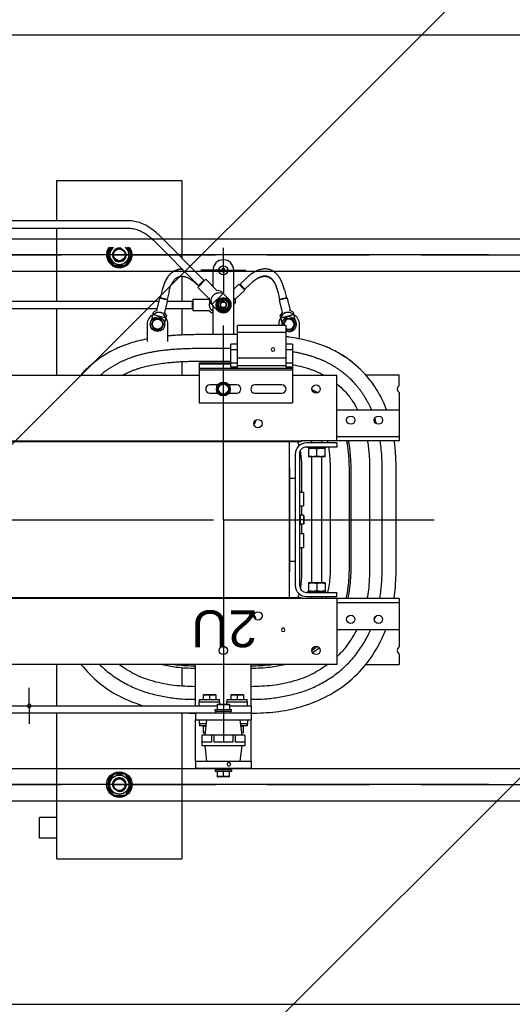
# Model space of a CAD drawing. Header units: centimetres. Extents: x -228435 to 111511, y -89367 to 428125.
# Tile 190 of 219: x -69115 to -68353, y 99900 to 101424. Entities that reach past the tile are written whole.
import ezdxf
from ezdxf.enums import TextEntityAlignment as Align

# ---------------------------------------------------------------- set-up
doc = ezdxf.new("R2010")
doc.units = ezdxf.units.CM
doc.header["$LTSCALE"] = 50
doc.linetypes.add('CENTER', pattern=[2, 1.25, -0.25, 0.25, -0.25])
doc.linetypes.add('HIDDEN2', pattern=[4.7625, 3.175, -1.5875])
doc.layers.add('ARCH_POMOCNICZE_IST', color=8, linetype='HIDDEN2')
doc.layers.add('ARCH_WIDOK_IST', color=8, linetype='Continuous')
doc.layers.add('ARCH_WIDOK', color=8, linetype='Continuous', lineweight=13)
doc.layers.add('EL_Transformator RESIBLOC', color=8, linetype='Continuous', lineweight=25)
doc.styles.add('TEXTSTYLE_4', font='txt', dxfattribs={"width": 0.8})

# ---------------------------------------------------------------- blocks, each defined once
blk = doc.blocks.new('resibloc 20-04')
at = {"layer": 'EL_Transformator RESIBLOC', "linetype": 'Continuous'}
for p, q in [((8946.12, 19094.04), (8946.12, 19116.65)), ((8965.41, 19116.65), (8946.12, 19116.65)), ((8965.41, 19116.65), (8965.41, 19094.04)), ((8965.41, 19113.44), (8968.09, 19113.44)), ((8968.09, 19113.44), (8968.09, 19110.23)), ((8965.41, 19110.23), (8968.09, 19110.23)), ((8954.84, 19106.76), (8953.91, 19105.15)), ((8956.69, 19106.76), (8954.84, 19106.76)), ((8957.62, 19105.15), (8956.69, 19106.76)), ((8953.91, 19105.15), (8954.84, 19103.55)), ((8954.02, 19105.35), (8953.98, 19105.35)), ((8953.98, 19104.96), (8954.02, 19104.96)), ((8956.69, 19103.55), (8957.62, 19105.15)), ((8938.73, 19103.92), (8938.81, 19103.95)), ((8938.73, 19103.92), (8938.73, 19103.14)), ((8938.81, 19103.95), (8940.58, 19103.95)), ((8939.69, 19103.85), (8939.69, 19103.14)), ((8940.66, 19103.92), (8940.58, 19103.95)), ((8940.66, 19103.14), (8940.66, 19103.92)), ((8954.84, 19103.55), (8956.69, 19103.55)), ((8935.41, 19101.54), (8935.41, 19102.61)), ((8943.98, 19102.61), (8935.41, 19102.61)), ((8938.41, 19102.88), (8938.41, 19103.14)), ((8938.41, 19103.14), (8940.98, 19103.14)), ((8938.41, 19102.88), (8940.98, 19102.88)), ((8938.56, 19102.61), (8938.56, 19102.88)), ((8940.82, 19102.61), (8940.82, 19102.88)), ((8940.98, 19102.88), (8940.98, 19103.14)), ((8943.98, 19101.54), (8943.98, 19102.61)), ((8935.41, 19101.54), (8935.41, 19095.11)), ((8943.98, 19101.54), (8935.41, 19101.54)), ((8936.82, 19099.13), (8937.12, 19101.54)), ((8942.57, 19099.13), (8942.27, 19101.54)), ((8943.98, 19101.54), (8943.98, 19095.11)), ((8936.37, 19097.52), (8936.37, 19099.13)), ((8936.37, 19099.13), (8943.02, 19099.13)), ((8943.02, 19097.52), (8943.02, 19099.13)), ((8936.37, 19097.52), (8943.02, 19097.52)), ((8936.38, 19097.52), (8936.38, 19098.59)), ((8936.38, 19098.59), (8937.86, 19098.59)), ((8937.12, 19095.11), (8936.82, 19097.52)), ((8937.86, 19097.52), (8937.86, 19098.59)), ((8938.21, 19097.52), (8938.21, 19098.59)), ((8938.21, 19098.59), (8941.18, 19098.59)), ((8941.18, 19097.52), (8941.18, 19098.59)), ((8941.53, 19097.52), (8941.53, 19098.59)), ((8941.53, 19098.59), (8943.01, 19098.59)), ((8942.27, 19095.11), (8942.57, 19097.52)), ((8943.01, 19097.52), (8943.01, 19098.59)), ((8936, 19095.75), (8936, 19096.07)), ((8936, 19096.07), (8937, 19096.07)), ((8936.59, 19097.11), (8936.66, 19097.14)), ((8936.59, 19097.11), (8936.59, 19096.1)), ((8936.66, 19096.07), (8936.59, 19096.1)), ((8936.66, 19097.14), (8936.87, 19097.14)), ((8942.39, 19096.07), (8943.39, 19096.07)), ((8942.52, 19097.14), (8942.73, 19097.14)), ((8942.8, 19097.11), (8942.73, 19097.14)), ((8942.73, 19096.07), (8942.8, 19096.1)), ((8942.8, 19096.1), (8942.8, 19097.11)), ((8943.39, 19095.75), (8943.39, 19096.07)), ((8935.41, 19092.97), (8935.41, 19095.11)), ((8943.98, 19095.11), (8935.41, 19095.11)), ((8935.94, 19095.11), (8935.94, 19095.75)), ((8935.94, 19095.75), (8937.04, 19095.75)), ((8942.35, 19095.75), (8943.44, 19095.75)), ((8943.44, 19095.11), (8943.44, 19095.75)), ((8943.98, 19094.04), (8943.98, 19095.11)), ((8943.98, 19094.04), (8935.41, 19094.04)), ((8935.41, 19092.97), (8935.41, 19086.54)), ((8938.73, 19092.97), (8935.41, 19092.97)), ((8935.94, 19092.97), (8935.94, 19092.32)), ((8938.41, 19093.77), (8938.41, 19093.5)), ((8940.98, 19093.77), (8938.41, 19093.77)), ((8940.98, 19093.5), (8938.41, 19093.5)), ((8938.57, 19094.04), (8938.57, 19093.77)), ((8938.73, 19092.73), (8938.73, 19093.5)), ((8939.69, 19092.79), (8939.69, 19093.5)), ((8940.66, 19092.73), (8940.66, 19093.5)), ((9002.73, 19092.97), (8940.66, 19092.97)), ((8940.83, 19094.04), (8940.83, 19093.77)), ((8940.98, 19093.77), (8940.98, 19093.5)), ((8943.44, 19092.97), (8943.44, 19092.32)), ((8999.41, 19094.04), (8943.98, 19094.04)), ((8943.98, 19092.97), (8943.98, 19086.54)), ((8965.41, 19092.97), (8965.41, 19086.54)), ((8939.16, 19092.32), (8935.94, 19092.32)), ((8936, 19092.32), (8936, 19092)), ((8939.11, 19092), (8936, 19092)), ((8936.58, 19091.23), (8936.66, 19091.2)), ((8936.59, 19091.23), (8936.59, 19092)), ((8937.55, 19091.29), (8937.55, 19092)), ((8938.52, 19091.23), (8938.44, 19091.2)), ((8938.52, 19091.23), (8938.52, 19092)), ((8938.73, 19092.73), (8938.81, 19092.7)), ((8940.58, 19092.7), (8938.81, 19092.7)), ((8939.11, 19092.32), (8939.11, 19092)), ((8939.16, 19092.7), (8939.16, 19092.32)), ((8940.23, 19092.7), (8940.23, 19092.32)), ((8943.44, 19092.32), (8940.23, 19092.32)), ((8940.28, 19092.32), (8940.28, 19092)), ((8943.39, 19092), (8940.28, 19092)), ((8940.66, 19092.73), (8940.58, 19092.7)), ((8940.87, 19091.23), (8940.87, 19092)), ((8940.87, 19091.23), (8940.95, 19091.2)), ((8941.84, 19091.29), (8941.84, 19092)), ((8942.81, 19091.23), (8942.73, 19091.2)), ((8942.8, 19091.23), (8942.8, 19092)), ((8943.39, 19092.32), (8943.39, 19092)), ((8938.44, 19091.2), (8936.66, 19091.2)), ((8942.73, 19091.2), (8940.95, 19091.2)), ((8946.12, 19087.03), (8946.12, 19089.91)), ((8946.12, 19086.54), (8946.12, 19086.71)), ((8912.49, 19084.94), (8912.49, 19086.54)), ((8917.69, 19086.54), (8912.49, 19086.54)), ((8922.13, 19076.36), (8922.13, 19086.54)), ((8922.13, 19086.54), (9085.26, 19086.54)), ((8912.49, 19076.36), (8912.49, 19083.84)), ((8912.49, 19081.18), (8922.13, 19081.18)), ((8912.49, 19077), (8922.13, 19077)), ((8912.49, 19076.36), (8927.64, 19076.36)), ((8922.13, 19076.05), (8922.13, 19075.4)), ((8926.85, 19076.05), (8922.13, 19076.05)), ((8924.45, 19076.36), (8924.45, 19076.05)), ((8926.03, 19076.36), (8926.03, 19076.05)), ((8927.64, 19076.36), (8927.64, 19076.26)), ((8927.64, 19076.36), (9079.75, 19076.36)), ((8927.64, 19076.26), (9079.75, 19076.26)), ((8929.52, 19052.05), (8929.52, 19076.26)), ((8926.85, 19075.4), (8922.13, 19075.4)), ((8923.85, 19075.4), (8923.85, 19075.28)), ((8926.63, 19075.28), (8923.85, 19075.28)), ((8924.04, 19075.28), (8923.95, 19075.24)), ((8923.96, 19073.92), (8923.96, 19075.24)), ((8925.24, 19074), (8925.24, 19075.16)), ((8926.45, 19075.28), (8926.53, 19075.24)), ((8926.53, 19073.92), (8926.53, 19075.24)), ((8926.63, 19075.4), (8926.63, 19075.28)), ((8923.95, 19073.92), (8924.04, 19073.88)), ((8926.45, 19073.88), (8924.04, 19073.88)), ((8924.45, 19073.88), (8924.45, 19054.43)), ((8926.03, 19073.88), (8926.03, 19054.43)), ((8926.53, 19073.92), (8926.45, 19073.88)), ((8927.92, 19053.98), (8927.92, 19074.33)), ((8928.56, 19053.98), (8928.56, 19074.33)), ((8912.96, 19071.65), (8912.96, 19056.65)), ((8915.12, 19071.65), (8915.12, 19056.65)), ((8917.07, 19056.65), (8917.07, 19071.65)), ((8919.93, 19071.65), (8919.93, 19056.65)), ((8920.25, 19056.65), (8920.25, 19071.65)), ((8923.12, 19071.65), (8923.12, 19056.65)), ((8927.59, 19068.44), (8927.59, 19071.65)), ((8929.42, 19072.19), (8929.42, 19056.12)), ((8929.52, 19072.19), (8929.42, 19072.19)), ((8929.42, 19070.58), (8928.56, 19070.58)), ((8927.28, 19066.3), (8927.28, 19068.44)), ((8927.92, 19068.44), (8927.28, 19068.44)), ((8927.92, 19066.3), (8927.28, 19066.3)), ((8927.59, 19064.85), (8927.59, 19066.3)), ((8927.3, 19064.85), (8927.27, 19064.78)), ((8927.27, 19063.53), (8927.27, 19064.78)), ((8927.3, 19064.85), (8927.83, 19064.85)), ((8927.34, 19064.15), (8927.83, 19064.15)), ((8927.83, 19064.85), (8927.83, 19064.96)), ((8927.92, 19064.96), (8927.83, 19064.96)), ((8927.83, 19063.35), (8927.83, 19064.84)), ((8927.3, 19063.46), (8927.27, 19063.53)), ((8927.3, 19063.46), (8927.83, 19063.46)), ((8927.59, 19062.01), (8927.59, 19063.46)), ((8927.92, 19063.35), (8927.83, 19063.35)), ((8927.28, 19059.87), (8927.28, 19062.01)), ((8927.92, 19062.01), (8927.28, 19062.01)), ((8927.92, 19059.87), (8927.28, 19059.87)), ((8927.59, 19056.65), (8927.59, 19059.87)), ((8929.42, 19057.73), (8928.56, 19057.73)), ((8929.42, 19056.12), (8929.52, 19056.12)), ((8923.95, 19054.39), (8924.04, 19054.43)), ((8923.96, 19054.39), (8923.96, 19053.07)), ((8924.04, 19054.43), (8926.45, 19054.43)), ((8925.24, 19054.31), (8925.24, 19053.15)), ((8926.53, 19054.39), (8926.45, 19054.43)), ((8926.53, 19053.07), (8926.53, 19054.39)), ((8912.49, 19044.47), (8912.49, 19051.95)), ((8912.49, 19051.95), (8927.64, 19051.95)), ((8922.13, 19052.26), (8922.13, 19052.9)), ((8922.13, 19052.9), (8926.85, 19052.9)), ((8922.13, 19052.26), (8926.85, 19052.26)), ((8922.13, 19051.95), (8922.13, 19041.77)), ((8923.85, 19052.9), (8923.85, 19053.03)), ((8923.85, 19053.03), (8926.63, 19053.03)), ((8924.04, 19053.03), (8923.95, 19053.07)), ((8924.45, 19052.26), (8924.45, 19051.95)), ((8926.03, 19052.26), (8926.03, 19051.95)), ((8926.45, 19053.03), (8926.53, 19053.07)), ((8926.63, 19052.9), (8926.63, 19053.03)), ((8927.64, 19051.95), (8927.64, 19052.05)), ((9079.75, 19052.05), (8927.64, 19052.05)), ((9079.75, 19051.95), (8927.64, 19051.95)), ((8912.49, 19051.31), (8922.13, 19051.31)), ((8922.13, 19047.13), (8912.49, 19047.13)), ((8928.98, 19037), (8928.98, 19046.06)), ((8943.44, 19046.06), (8928.98, 19046.06)), ((8943.44, 19039.9), (8943.44, 19046.06)), ((8934.82, 19044.56), (8930.64, 19044.56)), ((8938.84, 19044.56), (8937.61, 19044.56)), ((8939.2, 19044.77), (8938.71, 19043.92)), ((8940.19, 19044.77), (8939.2, 19044.77)), ((8940.68, 19043.92), (8940.19, 19044.77)), ((8941.78, 19044.56), (8940.55, 19044.56)), ((8912.49, 19043.36), (8912.49, 19041.77)), ((8930.64, 19043.27), (8934.82, 19043.27)), ((8937.61, 19043.27), (8938.84, 19043.27)), ((8938.71, 19043.92), (8939.2, 19043.06)), ((8939.2, 19043.06), (8940.19, 19043.06)), ((8940.19, 19043.06), (8940.68, 19043.92)), ((8940.55, 19043.27), (8941.78, 19043.27)), ((8912.49, 19041.77), (8917.66, 19041.77)), ((8928.98, 19041.77), (8922.13, 19041.77)), ((8943.44, 19040.97), (8928.98, 19040.97)), ((9085.26, 19041.77), (8943.44, 19041.77)), ((8946.12, 19039.67), (8946.12, 19041.77)), ((8965.41, 19041.77), (8965.41, 19031.48)), ((8943.44, 19040.7), (8928.98, 19040.7)), ((8928.98, 19040.54), (8930, 19040.54)), ((8928.98, 19039.9), (8930, 19039.9)), ((8930, 19040.54), (8930, 19034.11)), ((8930, 19040.33), (8937.5, 19040.33)), ((8937.5, 19040.54), (8937.5, 19034.11)), ((8937.5, 19040.54), (8938.52, 19040.54)), ((8937.5, 19039.9), (8943.44, 19039.9)), ((8938.52, 19040.54), (8938.52, 19037)), ((8943.44, 19040), (8938.52, 19040)), ((8942.91, 19039.6), (8938.52, 19039.6)), ((8930, 19039.15), (8937.5, 19039.15)), ((8928.98, 19037.86), (8930, 19037.86)), ((8928.98, 19037), (8930, 19037)), ((8937.5, 19037.86), (8938.52, 19037.86)), ((8937.5, 19037), (8938.52, 19037)), ((8938.52, 19037.65), (8942.91, 19037.65)), ((8948.27, 19036.57), (8948.27, 19033.89)), ((8951.48, 19033.89), (8951.48, 19036.57)), ((8927.91, 19036.18), (8927.91, 19033.89)), ((8930, 19035.18), (8937.5, 19035.18)), ((8937.5, 19035.5), (8942.91, 19035.5)), ((8938.09, 19035.5), (8938.09, 19025.53)), ((8941.3, 19031.02), (8941.3, 19035.5)), ((8946.12, 19031.48), (8946.12, 19035.58)), ((8929.02, 19034.75), (8928.53, 19033.89)), ((8928.53, 19033.89), (8929.02, 19033.03)), ((8930, 19034.75), (8929.02, 19034.75)), ((8930, 19034.11), (8937.5, 19034.11)), ((8930.01, 19033.03), (8930.51, 19033.89)), ((8930.51, 19033.89), (8930.38, 19034.11)), ((8930.62, 19033.67), (8930.89, 19032.52)), ((8931.12, 19033.89), (8931.12, 19034.11)), ((8948.5, 19032.52), (8948.77, 19033.67)), ((8949.38, 19034.75), (8948.88, 19033.89)), ((8948.88, 19033.89), (8949.38, 19033.03)), ((8950.37, 19034.75), (8949.38, 19034.75)), ((8950.86, 19033.89), (8950.37, 19034.75)), ((8950.37, 19033.03), (8950.86, 19033.89)), ((8928.92, 19032.04), (8928.64, 19033.19)), ((8930.81, 19032.88), (8928.83, 19032.4)), ((8928.83, 19032.4), (8929.39, 19032.08)), ((8928.92, 19032.04), (8929.48, 19031.72)), ((8929.02, 19033.03), (8930.01, 19033.03)), ((8929.82, 19029.88), (8929.36, 19031.78)), ((8930.81, 19032.88), (8930.45, 19032.34)), ((8930.54, 19031.98), (8930.89, 19032.52)), ((8931.07, 19030.19), (8930.61, 19032.09)), ((8941.3, 19032.12), (8941.48, 19032.12)), ((8941.3, 19031.86), (8941.52, 19031.69)), ((8942.01, 19031.69), (8941.48, 19032.12)), ((8944.41, 19031.77), (8941.91, 19031.77)), ((8944.41, 19030), (8944.41, 19031.77)), ((8948.32, 19030.19), (8948.78, 19032.09)), ((8948.5, 19032.52), (8948.85, 19031.98)), ((8948.58, 19032.88), (8948.94, 19032.34)), ((8950.56, 19032.4), (8948.58, 19032.88)), ((8949.38, 19033.03), (8950.37, 19033.03)), ((8949.57, 19029.88), (8950.03, 19031.78)), ((8949.91, 19031.72), (8950.47, 19032.04)), ((8950.56, 19032.4), (8950, 19032.08)), ((8950.75, 19033.19), (8950.47, 19032.04)), ((8937.79, 19030.48), (8938.09, 19030.76)), ((8937.79, 19030.48), (8937.8, 19029.84)), ((8938.09, 19030.71), (8938.06, 19030.74)), ((8938.06, 19030.74), (8938.07, 19030.09)), ((8939.2, 19031.75), (8938.71, 19030.89)), ((8938.71, 19030.89), (8939.2, 19030.03)), ((8940.19, 19031.75), (8939.2, 19031.75)), ((8941.48, 19030.85), (8939.73, 19029.11)), ((8940.68, 19030.89), (8940.19, 19031.75)), ((8940.19, 19030.03), (8940.68, 19030.89)), ((8940.57, 19031.76), (8941.83, 19030.5)), ((8940.66, 19030.99), (8940.62, 19030.99)), ((8940.62, 19030.78), (8940.66, 19030.78)), ((8941.48, 19030.85), (8941.55, 19030.17)), ((8941.9, 19029.82), (8941.83, 19030.5)), ((8944.52, 19031.42), (8944.41, 19031.42)), ((8944.52, 19030.35), (8944.41, 19030.35)), ((8944.52, 19030.3), (8944.52, 19031.48)), ((8948.63, 19031.48), (8944.52, 19031.48)), ((8948.35, 19030.3), (8944.52, 19030.3)), ((8946.12, 19026.47), (8946.12, 19030.3)), ((8998.87, 19030.3), (8949.67, 19030.3)), ((8998.87, 19031.48), (8949.95, 19031.48)), ((8965.41, 19030.3), (8965.41, 19019.05)), ((8929.82, 19029.88), (8931.07, 19030.19)), ((8929.95, 19029.81), (8930.99, 19030.06)), ((8930.25, 19028.56), (8929.95, 19029.81)), ((8930.08, 19029.84), (8930.06, 19029.94)), ((8930.86, 19030.03), (8930.84, 19030.13)), ((8931.29, 19028.81), (8930.99, 19030.06)), ((8936.38, 19028.62), (8937.8, 19029.97)), ((8940.08, 19028.76), (8938.82, 19030.02)), ((8939.2, 19030.03), (8940.19, 19030.03)), ((8939.73, 19029.11), (8940.42, 19029.03)), ((8940.08, 19028.76), (8940.77, 19028.68)), ((8941.88, 19029.98), (8942.01, 19030.09)), ((8943.65, 19028.18), (8941.89, 19029.95)), ((8944.41, 19030), (8941.91, 19030)), ((8948.09, 19028.81), (8948.4, 19030.06)), ((8948.32, 19030.19), (8949.57, 19029.88)), ((8948.4, 19030.06), (8949.44, 19029.81)), ((8948.53, 19030.03), (8948.55, 19030.13)), ((8949.14, 19028.56), (8949.44, 19029.81)), ((8949.31, 19029.84), (8949.33, 19029.94)), ((8936.38, 19028.47), (8935.44, 19027.58)), ((8937.11, 19027.69), (8936.18, 19026.81)), ((8936.38, 19028.62), (8937.27, 19027.69)), ((8937.11, 19027.69), (8936.38, 19028.47)), ((8937.27, 19027.69), (8938.09, 19028.47)), ((8942.4, 19026.93), (8940.64, 19028.7)), ((8941.3, 19025.53), (8941.3, 19028.03)), ((8942.4, 19026.93), (8943.65, 19028.18)), ((8943.52, 19027.9), (8942.69, 19027.06)), ((8943.41, 19027.93), (8943.48, 19027.86)), ((8943.49, 19028.02), (8943.95, 19027.58)), ((8943.52, 19027.9), (8950.51, 19020.9)), ((8942.65, 19027.18), (8942.73, 19027.1)), ((8942.69, 19027.06), (8949.68, 19020.07)), ((8946.12, 19025.29), (8946.12, 19025.37)), ((8954.84, 19024.76), (8953.91, 19023.15)), ((8956.69, 19024.76), (8954.84, 19024.76)), ((8957.62, 19023.15), (8956.69, 19024.76)), ((8946.12, 19011.65), (8946.12, 19023.63)), ((8953.91, 19023.15), (8954.59, 19021.98)), ((8956.94, 19021.98), (8957.62, 19023.15)), ((8957.56, 19023.35), (8957.51, 19023.35)), ((8957.51, 19022.96), (8957.56, 19022.96)), ((8949.68, 19020.07), (8949.72, 19020.03)), ((8950.51, 19020.9), (8950.54, 19020.87)), ((8954.37, 19019.05), (9053.02, 19019.05)), ((8954.37, 19017.87), (9053.02, 19017.87)), ((8965.41, 19017.87), (8965.41, 19011.65)), ((8965.41, 19011.65), (8946.12, 19011.65))]:
    blk.add_line(p, q, dxfattribs=at)
at = {"layer": 'EL_Transformator RESIBLOC', "linetype": 'CENTER', "ltscale": 30}
for p, q in [((8898.71, 19105.15), (9110.09, 19105.15)), ((8898.71, 19023.15), (9110.09, 19023.15))]:
    blk.add_line(p, q, dxfattribs=at)
at = {"layer": 'EL_Transformator RESIBLOC', "linetype": 'CENTER'}
for p, q in [((8939.69, 19093.5), (8939.69, 19098.42)), ((8969.69, 19092.97), (8969.69, 19095.75)), ((8939.69, 19064.15), (8939.69, 19092.79)), ((8969.69, 19092.97), (8969.69, 19090.18)), ((8927.34, 19064.15), (8907.1, 19064.15)), ((8936.91, 19064.15), (8927.83, 19064.15)), ((8939.69, 19064.15), (8936.91, 19064.15)), ((8939.69, 19064.15), (8939.69, 19034.08)), ((9003.69, 19064.15), (8939.69, 19064.15)), ((8939.69, 19025.53), (8939.69, 19029.01)), ((8939.69, 19025.53), (8936.22, 19025.53)), ((8939.69, 19025.53), (8939.69, 19022.05)), ((8939.69, 19025.53), (8943.17, 19025.53))]:
    blk.add_line(p, q, dxfattribs=at)
at = {"layer": 'EL_Transformator RESIBLOC', "linetype": 'Continuous'}
for centre, radius in [((8955.77, 19105.15), 1.98), ((8955.77, 19105.15), 1.48), ((8955.77, 19105.15), 0.985), ((8955.77, 19105.15), 0.907), ((8925.35, 19084.39), 0.643), ((8939.69, 19084.39), 0.643), ((8915.71, 19079.57), 0.643), ((8919.99, 19079.57), 0.643), ((8934.34, 19079.04), 0.643), ((8915.71, 19048.74), 0.643), ((8919.99, 19048.74), 0.643), ((8934.34, 19049.27), 0.643), ((8925.35, 19043.92), 0.643), ((8939.69, 19043.92), 1.07), ((8939.69, 19043.92), 0.782), ((8949.87, 19033.89), 1.13), ((8949.87, 19033.89), 0.782), ((8939.69, 19030.89), 1.13), ((8939.69, 19030.89), 0.782), ((8939.69, 19030.89), 0.484), ((8939.69, 19030.89), 0.437), ((8939.69, 19025.53), 0.696), ((8955.77, 19023.15), 0.985), ((8955.77, 19023.15), 0.907)]:
    blk.add_circle(centre, radius, dxfattribs=at)
for centre, radius, start, end in [((8955.77, 19105.15), 1.8, 123.4386, 173.8494), ((8955.77, 19105.15), 1.8, 63.4943, 116.693), ((8955.77, 19105.15), 1.8, 3.3262, 56.481), ((8955.77, 19105.15), 1.8, 186.1506, 236.5614), ((8955.77, 19105.15), 1.07, 75, 15), ((8955.77, 19105.15), 1.8, 303.519, 356.6738), ((8955.77, 19105.15), 1.8, 243.307, 296.5057), ((8938.83, 19102.01), 0.278, 0, 180), ((8938.83, 19102.01), 0.278, 180, 0), ((8969.69, 19092.97), 0.278, 0, 180), ((8969.69, 19092.97), 0.278, 180, 0), ((8912.16, 19084.39), 0.643, 301.1089, 58.8911), ((8930.44, 19081.18), 0.278, 0, 180), ((8930.44, 19081.18), 0.278, 180, 0), ((8935.41, 19079.57), 0.75, 180, 233.4914), ((8926.85, 19074.33), 1.71, 0, 90), ((8926.85, 19074.33), 1.07, 0, 90), ((8926.85, 19053.98), 1.07, 270, 0), ((8926.85, 19053.98), 1.71, 270, 0), ((8935.41, 19048.74), 0.75, 126.5086, 180), ((8912.16, 19043.92), 0.643, 301.1089, 58.8911), ((8930.64, 19043.92), 0.643, 90, 270), ((8934.82, 19043.92), 0.643, 270, 90), ((8937.61, 19043.92), 0.643, 90, 270), ((8941.78, 19043.92), 0.643, 270, 90), ((8932.02, 19037.8), 0.278, 0, 180), ((8932.02, 19037.8), 0.278, 180, 0), ((8929.52, 19033.89), 1.13, 64.5814, 11.4403), ((8929.52, 19033.89), 1.61, 180, 243.0757), ((8929.52, 19033.89), 0.782, 51.8423, 16.5827), ((8929.52, 19033.89), 1.61, 321.9693, 0), ((8949.87, 19033.89), 1.61, 180, 215.96), ((8949.87, 19033.89), 1.61, 294.7467, 0), ((8939.69, 19030.89), 1.23, 45, 225), ((8939.69, 19030.89), 0.97, 62.4012, 117.5111), ((8939.69, 19030.89), 0.97, 122.533, 177.5289), ((8939.69, 19030.89), 0.97, 182.4711, 237.467), ((8939.69, 19030.89), 0.536, 255, 195), ((8939.69, 19030.89), 0.97, 6.2803, 57.4736), ((8939.69, 19030.89), 0.97, 302.5264, 353.7197), ((8939.69, 19030.89), 0.97, 242.4889, 297.5988), ((8939.69, 19025.53), 0.278, 0, 180), ((8939.69, 19025.53), 1.61, 180, 0), ((8939.69, 19025.53), 0.278, 180, 0), ((8955.77, 19023.15), 1.98, 323.505, 215.7107), ((8955.77, 19023.15), 1.8, 123.519, 176.6738), ((8955.77, 19023.15), 1.48, 307.3666, 232.6334), ((8955.77, 19023.15), 1.07, 255, 195), ((8955.77, 19023.15), 1.8, 63.307, 116.5057), ((8955.77, 19023.15), 1.8, 6.1506, 56.5614), ((8955.77, 19023.15), 1.8, 183.3262, 220.9331), ((8955.77, 19023.15), 1.8, 319.085, 353.8494)]:
    blk.add_arc(centre, radius, start, end, dxfattribs=at)
for points in [[(8938.73, 19103.85), (8938.85, 19103.88), (8938.97, 19103.9), (8939.09, 19103.91), (8939.21, 19103.92), (8939.33, 19103.91), (8939.45, 19103.9), (8939.57, 19103.88), (8939.69, 19103.85)], [(8939.69, 19103.85), (8939.82, 19103.88), (8939.94, 19103.9), (8940.06, 19103.91), (8940.18, 19103.92), (8940.3, 19103.91), (8940.42, 19103.9), (8940.54, 19103.88), (8940.66, 19103.85)], [(8936.59, 19097.05), (8936.7, 19097.07), (8936.8, 19097.09), (8936.87, 19097.1)], [(8937, 19096.1), (8936.91, 19096.11), (8936.8, 19096.12), (8936.7, 19096.14), (8936.59, 19096.17)], [(8942.8, 19096.17), (8942.69, 19096.14), (8942.58, 19096.12), (8942.48, 19096.11), (8942.39, 19096.1)], [(8942.52, 19097.1), (8942.58, 19097.09), (8942.69, 19097.07), (8942.8, 19097.05)], [(8935.41, 19094.1), (8931.57, 19093.87), (8927.76, 19093.1), (8924.04, 19091.66), (8920.57, 19089.45), (8917.62, 19086.49), (8915.4, 19083.02), (8914.59, 19081.18)], [(8939.69, 19092.79), (8939.57, 19092.76), (8939.45, 19092.74), (8939.33, 19092.73), (8939.21, 19092.73), (8939.09, 19092.73), (8938.97, 19092.74), (8938.85, 19092.76), (8938.73, 19092.79)], [(8940.66, 19092.79), (8940.54, 19092.76), (8940.42, 19092.74), (8940.3, 19092.73), (8940.18, 19092.73), (8940.06, 19092.73), (8939.94, 19092.74), (8939.82, 19092.76), (8939.69, 19092.79)], [(8945.05, 19094.08), (8943.98, 19094.1)], [(8945.05, 19094.08), (8943.98, 19094.1)], [(8961.72, 19086.56), (8958.82, 19089.45), (8955.35, 19091.66), (8951.94, 19093.01)], [(8961.72, 19086.56), (8958.82, 19089.45), (8955.35, 19091.66), (8951.94, 19093.01)], [(8935.41, 19091.94), (8933.25, 19091.87), (8931.1, 19091.62), (8928.98, 19091.19), (8926.91, 19090.56), (8924.94, 19089.7), (8923.07, 19088.6), (8921.34, 19087.27), (8919.79, 19085.73), (8918.46, 19084), (8917.37, 19082.13), (8916.93, 19081.19)], [(8937.55, 19091.29), (8937.41, 19091.26), (8937.27, 19091.24), (8937.14, 19091.23), (8937, 19091.23), (8936.87, 19091.24), (8936.73, 19091.26), (8936.59, 19091.29)], [(8938.52, 19091.29), (8938.38, 19091.26), (8938.24, 19091.24), (8938.1, 19091.23), (8937.97, 19091.23), (8937.83, 19091.24), (8937.69, 19091.26), (8937.55, 19091.29)], [(8941.84, 19091.29), (8941.7, 19091.26), (8941.56, 19091.24), (8941.42, 19091.23), (8941.29, 19091.23), (8941.15, 19091.24), (8941.01, 19091.26), (8940.87, 19091.29)], [(8942.8, 19091.29), (8942.66, 19091.26), (8942.52, 19091.24), (8942.39, 19091.23), (8942.25, 19091.23), (8942.12, 19091.24), (8941.98, 19091.26), (8941.84, 19091.29)], [(8958.82, 19086.56), (8958.05, 19087.27), (8956.32, 19088.6), (8954.45, 19089.7), (8952.47, 19090.56), (8950.41, 19091.19), (8948.29, 19091.62), (8946.14, 19091.87), (8943.98, 19091.94)], [(8923.55, 19086.57), (8925.87, 19087.99), (8928.89, 19089.16), (8932.08, 19089.8), (8935.41, 19090)], [(8943.98, 19090), (8947.31, 19089.8), (8950.5, 19089.16), (8953.52, 19087.99), (8955.84, 19086.57)], [(8935.41, 19087.13), (8932.43, 19086.95), (8930.23, 19086.55)], [(8931.86, 19086.55), (8932.47, 19086.64), (8935.41, 19086.81)], [(8949.16, 19086.55), (8946.96, 19086.95), (8943.98, 19087.13)], [(8943.98, 19086.81), (8946.92, 19086.64), (8947.53, 19086.55)], [(8919.07, 19081.18), (8920.82, 19083.93), (8922.11, 19085.34)], [(8925.81, 19084.65), (8924.92, 19084.01), (8924.88, 19083.97)], [(8925.17, 19083.79), (8925.97, 19084.37)], [(8925.9, 19084.71), (8925.81, 19084.65)], [(8916.31, 19079.58), (8916.19, 19079.22)], [(8916.32, 19079.61), (8916.31, 19079.58)], [(8913.32, 19076.36), (8913.19, 19075.49), (8912.96, 19071.65)], [(8913.32, 19076.36), (8913.19, 19075.49), (8913.18, 19075.38)], [(8915.49, 19076.29), (8915.44, 19075.96), (8915.2, 19073.81), (8915.12, 19071.65)], [(8915.5, 19076.36), (8915.49, 19076.29)], [(8917.07, 19071.65), (8917.26, 19074.98), (8917.48, 19076.36)], [(8920.4, 19076.36), (8920.11, 19074.63), (8919.93, 19071.65)], [(8920.25, 19071.65), (8920.43, 19074.59), (8920.73, 19076.36)], [(8923.82, 19076.36), (8923.77, 19076.23), (8923.71, 19076.05)], [(8927.98, 19075.59), (8928.02, 19075.73), (8928.15, 19076.09), (8928.22, 19076.26)], [(8923.54, 19075.41), (8923.28, 19074.1), (8923.12, 19071.65)], [(8923.96, 19075.16), (8924.1, 19075.19), (8924.24, 19075.22), (8924.39, 19075.23), (8924.53, 19075.24), (8924.67, 19075.24), (8924.81, 19075.23), (8924.95, 19075.22), (8925.09, 19075.19), (8925.24, 19075.16)], [(8925.24, 19075.16), (8925.39, 19075.19), (8925.53, 19075.22), (8925.67, 19075.23), (8925.81, 19075.24), (8925.95, 19075.24), (8926.1, 19075.23), (8926.24, 19075.22), (8926.38, 19075.19), (8926.53, 19075.16)], [(8927.59, 19071.65), (8927.59, 19072.09), (8927.6, 19072.52), (8927.62, 19072.94), (8927.64, 19073.36), (8927.67, 19073.78), (8927.72, 19074.19), (8927.77, 19074.59), (8927.8, 19074.79)], [(8925.24, 19074), (8925.09, 19073.97), (8924.95, 19073.94), (8924.81, 19073.93), (8924.67, 19073.92), (8924.53, 19073.92), (8924.39, 19073.93), (8924.24, 19073.94), (8924.1, 19073.97), (8923.96, 19074)], [(8926.53, 19074), (8926.38, 19073.97), (8926.24, 19073.94), (8926.1, 19073.93), (8925.95, 19073.92), (8925.81, 19073.92), (8925.67, 19073.93), (8925.53, 19073.94), (8925.39, 19073.97), (8925.24, 19074)], [(8927.34, 19064.15), (8927.32, 19064.23), (8927.31, 19064.31), (8927.3, 19064.39), (8927.3, 19064.46), (8927.3, 19064.54), (8927.3, 19064.62), (8927.31, 19064.69), (8927.32, 19064.77), (8927.34, 19064.85)], [(8927.34, 19063.46), (8927.32, 19063.54), (8927.31, 19063.61), (8927.3, 19063.69), (8927.3, 19063.77), (8927.3, 19063.84), (8927.3, 19063.92), (8927.31, 19064), (8927.32, 19064.07), (8927.34, 19064.15)], [(8912.96, 19056.65), (8912.97, 19055.74), (8913.01, 19054.77), (8913.03, 19054.35)], [(8912.96, 19056.65), (8912.97, 19055.74), (8913.01, 19054.77), (8913.07, 19053.74), (8913.17, 19052.63), (8913.25, 19051.99)], [(8915.12, 19056.65), (8915.15, 19055.06), (8915.24, 19053.63), (8915.38, 19052.37), (8915.43, 19051.99)], [(8917.4, 19051.95), (8917.39, 19052.03), (8917.25, 19053.09), (8917.16, 19054.05), (8917.1, 19054.96), (8917.07, 19055.82), (8917.07, 19056.65)], [(8919.93, 19056.65), (8919.94, 19055.88), (8919.97, 19055.09), (8920.02, 19054.27), (8920.1, 19053.41), (8920.22, 19052.48), (8920.32, 19051.95)], [(8920.64, 19051.95), (8920.54, 19052.53), (8920.42, 19053.44), (8920.34, 19054.29), (8920.29, 19055.11), (8920.26, 19055.89), (8920.25, 19056.65)], [(8923.12, 19056.65), (8923.13, 19055.95), (8923.15, 19055.24), (8923.19, 19054.51), (8923.26, 19053.76), (8923.37, 19052.99), (8923.38, 19052.9)], [(8927.81, 19053.53), (8927.78, 19053.69), (8927.72, 19054.17), (8927.67, 19054.65), (8927.63, 19055.14), (8927.61, 19055.64), (8927.59, 19056.15), (8927.59, 19056.65)], [(8913.03, 19054.35), (8913.07, 19053.74), (8913.17, 19052.63), (8913.25, 19051.99)], [(8923.96, 19054.31), (8924.1, 19054.34), (8924.24, 19054.37), (8924.39, 19054.38), (8924.53, 19054.39), (8924.67, 19054.39), (8924.81, 19054.38), (8924.95, 19054.37), (8925.09, 19054.34), (8925.24, 19054.31)], [(8925.24, 19053.15), (8925.09, 19053.12), (8924.95, 19053.09), (8924.81, 19053.08), (8924.67, 19053.07), (8924.53, 19053.07), (8924.39, 19053.08), (8924.24, 19053.09), (8924.1, 19053.12), (8923.96, 19053.15)], [(8925.24, 19054.31), (8925.39, 19054.34), (8925.53, 19054.37), (8925.67, 19054.38), (8925.81, 19054.39), (8925.95, 19054.39), (8926.1, 19054.38), (8926.24, 19054.37), (8926.38, 19054.34), (8926.53, 19054.31)], [(8926.53, 19053.15), (8926.38, 19053.12), (8926.24, 19053.09), (8926.1, 19053.08), (8925.95, 19053.07), (8925.81, 19053.07), (8925.67, 19053.08), (8925.53, 19053.09), (8925.39, 19053.12), (8925.24, 19053.15)], [(8923.5, 19052.26), (8923.53, 19052.16), (8923.57, 19051.95)], [(8928.24, 19052.04), (8928.12, 19052.33), (8927.99, 19052.73)], [(8916.01, 19049.28), (8916.19, 19048.69)], [(8916.19, 19048.69), (8916.21, 19048.62)], [(8916.21, 19048.62), (8916.27, 19048.44)], [(8914.45, 19047.12), (8914.88, 19046.08), (8915.54, 19044.76), (8915.97, 19044.03), (8916.49, 19043.25), (8917.14, 19042.37), (8917.98, 19041.4), (8920.22, 19039.4)], [(8916.78, 19047.13), (8916.9, 19046.86), (8917.11, 19046.41), (8917.33, 19045.99), (8917.57, 19045.57), (8917.81, 19045.15), (8918.07, 19044.75), (8918.34, 19044.35), (8918.63, 19043.97), (8918.94, 19043.57), (8919.31, 19043.14), (8919.74, 19042.67), (8920.25, 19042.17), (8920.84, 19041.65), (8921.5, 19041.14)], [(8922.13, 19043.11), (8920.98, 19044.2), (8920.34, 19044.93), (8919.85, 19045.59), (8919.46, 19046.18), (8919.13, 19046.75), (8918.93, 19047.13)], [(8925.12, 19044.5), (8925.66, 19044.2), (8925.73, 19044.16)], [(8925.73, 19044.16), (8925.96, 19044.05)], [(8921.5, 19041.14), (8921.88, 19040.87), (8922.26, 19040.62), (8922.65, 19040.37), (8923.05, 19040.14), (8923.46, 19039.93), (8923.87, 19039.72), (8924.28, 19039.53), (8924.69, 19039.35), (8925.12, 19039.19), (8925.54, 19039.03), (8925.97, 19038.89), (8926.41, 19038.75), (8926.91, 19038.61), (8927.48, 19038.47), (8928.13, 19038.32), (8928.85, 19038.19), (8928.98, 19038.16)], [(8928.96, 19040.14), (8928.87, 19040.16), (8927.46, 19040.48), (8926.62, 19040.72), (8926.15, 19040.88), (8925.65, 19041.07), (8925.06, 19041.31), (8924.34, 19041.66), (8924.12, 19041.77)], [(8955.26, 19041.77), (8955.05, 19041.66), (8954.33, 19041.31), (8953.74, 19041.07), (8953.24, 19040.88), (8952.77, 19040.72), (8951.93, 19040.48), (8950.52, 19040.16), (8949.34, 19039.96), (8948.28, 19039.84), (8947.29, 19039.75), (8946.36, 19039.68), (8945.47, 19039.64), (8944.6, 19039.62), (8943.75, 19039.6), (8942.91, 19039.6)], [(8942.91, 19037.65), (8944.21, 19037.66), (8945.4, 19037.7), (8946.47, 19037.74), (8947.43, 19037.81), (8948.29, 19037.88), (8949.11, 19037.97), (8949.9, 19038.08), (8950.68, 19038.21), (8951.43, 19038.36), (8952.12, 19038.52), (8952.71, 19038.67), (8953.22, 19038.82), (8953.68, 19038.97), (8954.12, 19039.13), (8954.56, 19039.3), (8955.01, 19039.49), (8955.44, 19039.68), (8955.86, 19039.89), (8956.28, 19040.11), (8956.69, 19040.35), (8957.1, 19040.6), (8957.5, 19040.86), (8957.89, 19041.14)], [(8957.89, 19041.14), (8958.55, 19041.65), (8958.68, 19041.77)], [(8959.17, 19039.4), (8961.41, 19041.4), (8961.74, 19041.76)], [(8960.74, 19040.72), (8961.41, 19041.4), (8961.74, 19041.76)], [(8918.65, 19040.72), (8920.22, 19039.4)], [(8920.22, 19039.4), (8921.42, 19038.6)], [(8920.22, 19039.4), (8922.46, 19038.02), (8923.38, 19037.57), (8924.15, 19037.25), (8924.78, 19037.01), (8925.37, 19036.81), (8926.41, 19036.51), (8928.11, 19036.13), (8929.48, 19035.9), (8930, 19035.83)], [(8928.98, 19040.14), (8928.96, 19040.14)], [(8951.48, 19036.17), (8952.98, 19036.51), (8954.02, 19036.81), (8954.61, 19037.01), (8955.24, 19037.25), (8956, 19037.57), (8956.93, 19038.02), (8959.17, 19039.4)], [(8959.17, 19039.4), (8960.74, 19040.72)], [(8942.91, 19035.5), (8943.79, 19035.5), (8944.69, 19035.52), (8945.62, 19035.54), (8946.59, 19035.59), (8947.61, 19035.66), (8948.27, 19035.71)], [(8930.45, 19032.34), (8930.4, 19032.27), (8930.33, 19032.21), (8930.25, 19032.15), (8930.16, 19032.1), (8930.06, 19032.07), (8929.96, 19032.04), (8929.86, 19032.02), (8929.76, 19032.01), (8929.66, 19032.01), (8929.56, 19032.02), (8929.47, 19032.04), (8929.39, 19032.08)], [(8950, 19032.08), (8949.92, 19032.04), (8949.83, 19032.02), (8949.73, 19032.01), (8949.63, 19032.01), (8949.53, 19032.02), (8949.43, 19032.04), (8949.33, 19032.07), (8949.23, 19032.1), (8949.14, 19032.15), (8949.06, 19032.21), (8948.99, 19032.27), (8948.94, 19032.34)], [(8941.52, 19031.69), (8941.6, 19031.61), (8941.66, 19031.52), (8941.72, 19031.41), (8941.76, 19031.29), (8941.79, 19031.16), (8941.81, 19031.02), (8941.82, 19030.89), (8941.81, 19030.75), (8941.79, 19030.62), (8941.78, 19030.55)], [(8935.44, 19027.58), (8935.28, 19027.43), (8935.09, 19027.27), (8934.9, 19027.12), (8934.7, 19026.98), (8934.51, 19026.86), (8934.33, 19026.75), (8934.15, 19026.67), (8933.97, 19026.6), (8933.81, 19026.54), (8933.66, 19026.51), (8933.51, 19026.48), (8933.37, 19026.47), (8933.22, 19026.47), (8933.08, 19026.48), (8932.94, 19026.51), (8932.81, 19026.55), (8932.68, 19026.6), (8932.55, 19026.66), (8932.44, 19026.74), (8932.32, 19026.83), (8932.21, 19026.93), (8932.1, 19027.05), (8932, 19027.18), (8931.89, 19027.33), (8931.79, 19027.5), (8931.69, 19027.69), (8931.59, 19027.9), (8931.5, 19028.12), (8931.42, 19028.35), (8931.35, 19028.58), (8931.29, 19028.81)], [(8935.44, 19027.58), (8935.27, 19027.42), (8935.08, 19027.25), (8934.88, 19027.1), (8934.68, 19026.95), (8934.48, 19026.82), (8934.29, 19026.71), (8934.11, 19026.62), (8933.94, 19026.55), (8933.77, 19026.49), (8933.62, 19026.45), (8933.47, 19026.42), (8933.33, 19026.41), (8933.19, 19026.41), (8933.06, 19026.42), (8932.92, 19026.44), (8932.79, 19026.48), (8932.67, 19026.53), (8932.55, 19026.6), (8932.43, 19026.67), (8932.32, 19026.76), (8932.21, 19026.87), (8932.11, 19026.98), (8932, 19027.12), (8931.9, 19027.28), (8931.79, 19027.45), (8931.69, 19027.65), (8931.6, 19027.86), (8931.51, 19028.09), (8931.43, 19028.33), (8931.36, 19028.57), (8931.29, 19028.81)], [(8938.09, 19029.96), (8938.07, 19030.01), (8938.07, 19030.09)], [(8941.55, 19030.17), (8941.55, 19030.06), (8941.53, 19029.94), (8941.49, 19029.82), (8941.44, 19029.71), (8941.37, 19029.6), (8941.29, 19029.49), (8941.19, 19029.39), (8941.09, 19029.3), (8940.99, 19029.22), (8940.88, 19029.15), (8940.76, 19029.09), (8940.64, 19029.05), (8940.53, 19029.03), (8940.42, 19029.03)], [(8948.09, 19028.81), (8948.04, 19028.58), (8947.97, 19028.35), (8947.89, 19028.12), (8947.8, 19027.9), (8947.7, 19027.69), (8947.6, 19027.5), (8947.5, 19027.33), (8947.39, 19027.18), (8947.29, 19027.05), (8947.18, 19026.93), (8947.07, 19026.83), (8946.95, 19026.74), (8946.84, 19026.66), (8946.71, 19026.6), (8946.58, 19026.55), (8946.45, 19026.51), (8946.31, 19026.48), (8946.17, 19026.47), (8946.02, 19026.47), (8945.88, 19026.48), (8945.73, 19026.51), (8945.58, 19026.54), (8945.42, 19026.6), (8945.24, 19026.67), (8945.06, 19026.75), (8944.88, 19026.86), (8944.69, 19026.98), (8944.49, 19027.12), (8944.3, 19027.27), (8944.11, 19027.43), (8943.95, 19027.58)], [(8930.25, 19028.56), (8930.33, 19028.27), (8930.42, 19027.97), (8930.52, 19027.66), (8930.64, 19027.36), (8930.78, 19027.08), (8930.92, 19026.81), (8931.08, 19026.57), (8931.25, 19026.34), (8931.42, 19026.14), (8931.61, 19025.96), (8931.82, 19025.8), (8932.04, 19025.65), (8932.29, 19025.53), (8932.55, 19025.43), (8932.83, 19025.37), (8933.11, 19025.34), (8933.37, 19025.34), (8933.63, 19025.36), (8933.89, 19025.41), (8934.15, 19025.49), (8934.41, 19025.59), (8934.68, 19025.71), (8934.94, 19025.85), (8935.21, 19026.02), (8935.47, 19026.2), (8935.73, 19026.4), (8935.97, 19026.61), (8936.18, 19026.81)], [(8936.55, 19028.45), (8936.47, 19028.37)], [(8937.02, 19027.79), (8937.1, 19027.86)], [(8946.02, 19025.4), (8946.27, 19025.4), (8946.54, 19025.43), (8946.82, 19025.5), (8947.08, 19025.59), (8947.32, 19025.71), (8947.55, 19025.85), (8947.75, 19026.01), (8947.94, 19026.18), (8948.12, 19026.37), (8948.29, 19026.58), (8948.44, 19026.82), (8948.59, 19027.07), (8948.72, 19027.34), (8948.85, 19027.63), (8948.96, 19027.94), (8949.06, 19028.25), (8949.14, 19028.56)], [(8946.05, 19025.37), (8946.28, 19025.37), (8946.55, 19025.4), (8946.82, 19025.47), (8947.08, 19025.56), (8947.33, 19025.68), (8947.55, 19025.82), (8947.76, 19025.98), (8947.94, 19026.16), (8948.12, 19026.35), (8948.29, 19026.56), (8948.44, 19026.8), (8948.59, 19027.05), (8948.72, 19027.33), (8948.85, 19027.62), (8948.96, 19027.93), (8949.06, 19028.25), (8949.14, 19028.56)], [(8945.94, 19025.4), (8946.01, 19025.4), (8946.02, 19025.4)], [(8949.72, 19020.03), (8950.53, 19019.32), (8951.46, 19018.71), (8952.43, 19018.25), (8953.42, 19017.97), (8954.37, 19017.87)], [(8950.54, 19020.87), (8951.24, 19020.26), (8952.03, 19019.74), (8952.83, 19019.36), (8953.63, 19019.13), (8954.37, 19019.05)]]:
    blk.add_spline(points, degree=3, dxfattribs=at)
at = {"layer": 'EL_Transformator RESIBLOC', "linetype": 'Continuous', "style": 'TEXTSTYLE_4', "width": 1.070632}
blk.add_text('2U', height=5.705, dxfattribs=at).set_placement((8934.47, 19078.18), (8944.65, 19078.18), align=Align.FIT)

msp = doc.modelspace()

# ---------------------------------------------------------------- hatches: boundary and pattern name
at = {"layer": 'ARCH_WIDOK'}
h = msp.add_hatch(dxfattribs=at)
h.set_pattern_fill('ANSI31', color=256, scale=290, style=0)
h.set_pattern_definition([(45, (-121140, -45000), (-651.0686, 651.0686), [])])
h.paths.add_polyline_path([(-71740, 89100), (-71740, 102700), (-71190, 102700), (-71190, 105100), (-64590, 105100), (-64590, 89100)])

# ---------------------------------------------------------------- linework, layer by layer
at = {"layer": 'ARCH_POMOCNICZE_IST'}
for p, q in [((-71590, 101060, 630), (-67640, 101060, 630)), ((-71590, 100240, 630), (-67640, 100240, 630))]:
    msp.add_line(p, q, dxfattribs=at)
at = {"layer": 'ARCH_WIDOK_IST'}
for p, q in [((-71590, 101085, 630), (-67640, 101085, 630)), ((-71590, 101035, 630), (-67640, 101035, 630)), ((-71590, 100265, 630), (-67640, 100265, 630)), ((-71590, 100215, 630), (-67640, 100215, 630))]:
    msp.add_line(p, q, dxfattribs=at)
at = {"layer": 'ARCH_WIDOK_IST', "elevation": 630}
msp.add_lwpolyline([(-70640, 99900), (-68240, 99900), (-68240, 101400), (-70640, 101400)], close=True, dxfattribs=at)

# ---------------------------------------------------------------- block references
at = {"layer": 'EL_Transformator RESIBLOC', "xscale": 10, "yscale": 10, "zscale": 10, "rotation": 180}
msp.add_blockref('resibloc 20-04', (20596.94822, 291291.54459, 630), dxfattribs=at)

doc.saveas('drawing.dxf')
